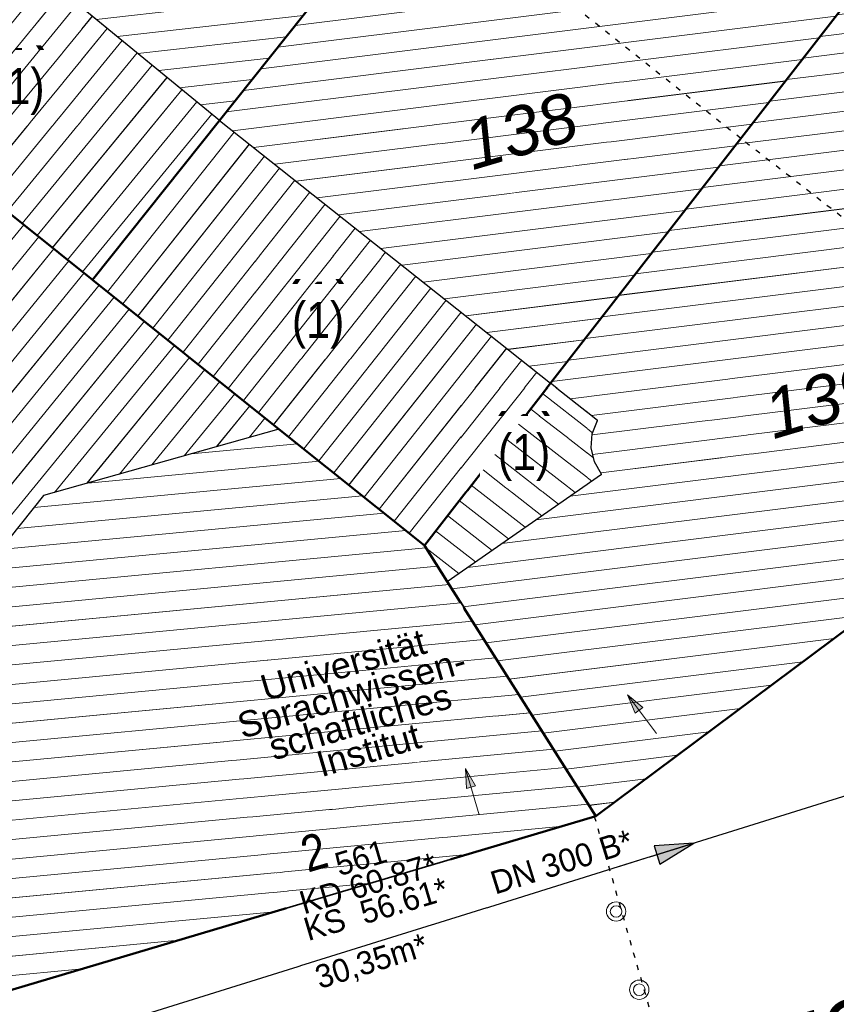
# Model space of a CAD drawing. Header units: millimetres. Extents: x 32365810 to 32368499, y 5620272 to 5622478.
# Tile 111 of 249: x 32366653 to 32366669, y 5620635 to 5620654. Entities that reach past the tile are written whole.
import ezdxf

# ---------------------------------------------------------------- set-up
doc = ezdxf.new("R2010")
doc.units = ezdxf.units.MM
for name, pattern in [('1000.104', [0.225, 0.075, -0.15]), ('1000.196', [0.225, 0.075, -0.15]), ('1000.300', [0]), ('1600.1047', [0]), ('1600.2028', [0]), ('1600.2505', [0])]:
    doc.linetypes.add(name, pattern=pattern)
doc.layers.get('0').update_dxf_attribs({"color": 1, "linetype": 'CONTINUOUS'})
for name, color, linetype in [('_K_Ebene 32', 251, 'CONTINUOUS'), ('_K_Gebäude', 251, 'CONTINUOUS'), ('_K_Lagebezeichnungen', 251, 'CONTINUOUS'), ('_K_Siedlungsflächen - Bauwerke u. Einrichtungen', 251, 'CONTINUOUS'), ('Ebene 32', 7, 'CONTINUOUS')]:
    doc.layers.add(name, color=color, linetype=linetype)
doc.layers.add('_K_Flurstücke_Grenzpunkte', color=251, linetype='CONTINUOUS', lineweight=50)
for name, color, linetype, transparency in [('Beschriftung Kanalbestand (AMT 66)', 7, 'CONTINUOUS', 0.75), ('EFB-_ Dachhöhen Bestandsgebäude (NHN)', 7, 'CONTINUOUS', 0.75), ('Flurstücke_Grenzpunkte', 11, 'CONTINUOUS', 0.75), ('Gebäude', 31, 'CONTINUOUS', 0.75), ('Lagebezeichnungen', 12, 'CONTINUOUS', 0.75), ('Leitungen Kanalbestand (AMT 66)', 7, 'CONTINUOUS', 0.75), ('Siedlungsflächen - Bauwerke u. Einrichtungen', 51, 'CONTINUOUS', 0.75), ('Symbole Topographie', 7, 'CONTINUOUS', 0.75), ('Topographie_ örtl. Aufnahme', 7, 'CONTINUOUS', 0.75)]:
    doc.layers.add(name, color=color, linetype=linetype, transparency=transparency)
doc.styles.add('Flurstücksnummer - K 10 700', font='ariali.ttf')
doc.styles.add('Hausnummern NRW', font='arial.ttf', dxfattribs={"width": 0.85})
doc.styles.add('Kanal Mischwasser_ Beschriftung allgemein_ dünn_ lila', font='GOTHIC.TTF')
doc.styles.add('Kanal_ Höhe_ NHN (Deckel_Sohle)_ lila', font='GOTHIC.TTF')
doc.styles.add('Name - Bauwerken u. Einrichtungen - F 10', font='arialbd.ttf')
doc.styles.add('Sonstiger Text_ Bezeichnung - N 7 380', font='arial.ttf')

# ---------------------------------------------------------------- blocks, each defined once
blk = doc.blocks.new('S1000.451')
at = {"color": 0, "lineweight": -2}
for radius in [0.5, 0.3]:
    blk.add_circle((0, 0), radius, dxfattribs=at)
blk = doc.blocks.new('S1000.360')
at = {"lineweight": -2}
blk.add_hatch(color=0, dxfattribs=at).paths.add_polyline_path([(0, 0.25), (0.05, 0.05), (-0.05, 0.05)], flags=0)
at = {"color": 0, "lineweight": -2}
for p, q in [((-0.05, 0.05), (0, 0.25)), ((0, 0.25), (0.05, 0.05)), ((0, 0.25), (0, -0.25)), ((0.05, 0.05), (-0.05, 0.05))]:
    blk.add_line(p, q, dxfattribs=at)
blk = doc.blocks.new('O852')
at = {"layer": 'Flurstücke_Grenzpunkte', "color": 7, "linetype": '1600.2028', "lineweight": 35}
for p, q in [((32366154.579, 5622027.855), (32366147.17, 5622018.316)), ((32366159.543, 5622023.858), (32366154.579, 5622027.855)), ((32366152.115, 5622014.411), (32366159.543, 5622023.858)), ((32366147.17, 5622018.316), (32366144.718, 5622015.159)), ((32366144.718, 5622015.159), (32366149.62, 5622011.237)), ((32366149.62, 5622011.237), (32366152.115, 5622014.411))]:
    blk.add_line(p, q, dxfattribs=at)
at = {"layer": 'Flurstücke_Grenzpunkte', "color": 7, "lineweight": 18, "insert": (32366153.128509, 5622019.234126), "char_height": 0.95, "attachment_point": 8, "rotation": 16.5124674, "line_spacing_factor": 0.69, "style": 'Flurstücksnummer - K 10 700', "bg_fill": 2}
blk.add_mtext('136', dxfattribs=at)
blk = doc.blocks.new('O1030')
at = {"layer": 'Flurstücke_Grenzpunkte', "color": 7, "linetype": '1600.2028', "lineweight": 35}
for p, q in [((32366164.874, 5622019.49), (32366157.385, 5622010.089)), ((32366171.195, 5622014.485), (32366164.874, 5622019.49)), ((32366163.813, 5622004.993), (32366171.195, 5622014.485)), ((32366157.385, 5622010.089), (32366154.921, 5622006.997)), ((32366154.921, 5622006.997), (32366158.54, 5622004.101)), ((32366161.362, 5622001.843), (32366163.813, 5622004.993)), ((32366158.54, 5622004.101), (32366161.362, 5622001.843))]:
    blk.add_line(p, q, dxfattribs=at)
at = {"layer": 'Flurstücke_Grenzpunkte', "color": 7, "lineweight": 18, "insert": (32366163.362016, 5622009.42308), "char_height": 0.95, "attachment_point": 8, "rotation": 16.5124674, "line_spacing_factor": 0.69, "style": 'Flurstücksnummer - K 10 700', "bg_fill": 2}
blk.add_mtext('138', dxfattribs=at)
blk = doc.blocks.new('O1061')
at = {"layer": 'Flurstücke_Grenzpunkte', "color": 7, "linetype": '1600.2028', "lineweight": 35}
for p, q in [((32366169.681, 5622000.308), (32366164.693, 5621996.585)), ((32366164.693, 5621996.585), (32366149.298, 5621992.014))]:
    blk.add_line(p, q, dxfattribs=at)
blk = doc.blocks.new('O1205')
at = {"layer": 'Flurstücke_Grenzpunkte', "color": 7, "linetype": '1600.2028', "lineweight": 35}
for p, q in [((32366152.115, 5622014.411), (32366159.543, 5622023.858)), ((32366164.874, 5622019.49), (32366159.543, 5622023.858)), ((32366164.874, 5622019.49), (32366157.385, 5622010.089)), ((32366149.62, 5622011.237), (32366152.115, 5622014.411)), ((32366149.62, 5622011.237), (32366154.921, 5622006.997)), ((32366157.385, 5622010.089), (32366154.921, 5622006.997))]:
    blk.add_line(p, q, dxfattribs=at)
at = {"layer": 'Flurstücke_Grenzpunkte', "color": 7, "lineweight": 18, "insert": (32366157.823599, 5622015.118128), "char_height": 0.95, "attachment_point": 8, "rotation": 16.5124674, "line_spacing_factor": 0.69, "style": 'Flurstücksnummer - K 10 700', "bg_fill": 2}
blk.add_mtext('137', dxfattribs=at)
blk = doc.blocks.new('O1222')
at = {"layer": 'Flurstücke_Grenzpunkte', "color": 7, "linetype": '1600.2028', "lineweight": 35}
for p, q in [((32366149.62, 5622011.237), (32366154.921, 5622006.997)), ((32366154.921, 5622006.997), (32366158.54, 5622004.101)), ((32366158.54, 5622004.101), (32366161.362, 5622001.843)), ((32366161.806, 5622001.142), (32366161.362, 5622001.843)), ((32366164.693, 5621996.585), (32366161.806, 5622001.142)), ((32366164.693, 5621996.585), (32366149.298, 5621992.014))]:
    blk.add_line(p, q, dxfattribs=at)
blk = doc.blocks.new('O1394')
at = {"layer": 'Flurstücke_Grenzpunkte', "color": 7, "linetype": '1600.2028', "lineweight": 35}
for p, q in [((32366163.813, 5622004.993), (32366171.195, 5622014.485)), ((32366177.546, 5622009.557), (32366171.195, 5622014.485)), ((32366177.546, 5622009.557), (32366170.095, 5621999.977)), ((32366161.362, 5622001.843), (32366163.813, 5622004.993)), ((32366161.806, 5622001.142), (32366161.362, 5622001.843)), ((32366164.693, 5621996.585), (32366161.806, 5622001.142)), ((32366169.681, 5622000.308), (32366164.693, 5621996.585)), ((32366170.095, 5621999.977), (32366169.681, 5622000.308))]:
    blk.add_line(p, q, dxfattribs=at)
at = {"layer": 'Flurstücke_Grenzpunkte', "color": 7, "lineweight": 18, "insert": (32366169.201126, 5622004.200517), "char_height": 0.95, "attachment_point": 8, "rotation": 16.5124674, "line_spacing_factor": 0.69, "style": 'Flurstücksnummer - K 10 700', "bg_fill": 2}
blk.add_mtext('139', dxfattribs=at)
blk = doc.blocks.new('O2172')
at = {"layer": 'Gebäude', "color": 7, "linetype": '1600.2505', "lineweight": 18}
for p, q in [((32366157.385, 5622010.089), (32366154.921, 5622006.997)), ((32366163.813, 5622004.993), (32366157.385, 5622010.089)), ((32366154.921, 5622006.997), (32366158.54, 5622004.101)), ((32366161.362, 5622001.843), (32366163.813, 5622004.993)), ((32366158.54, 5622004.101), (32366161.362, 5622001.843))]:
    blk.add_line(p, q, dxfattribs=at)
at = {"layer": 'Ebene 32', "color": 7, "lineweight": 18, "insert": (32366159.3, 5622005.657), "char_height": 0.7, "attachment_point": 8, "line_spacing_factor": 0.69, "style": 'Hausnummern NRW', "bg_fill": 2}
blk.add_mtext('(1)', dxfattribs=at)
blk = doc.blocks.new('O2412')
at = {"layer": 'Gebäude', "color": 7, "linetype": '1600.2505', "lineweight": 18}
for p, q in [((32366152.115, 5622014.411), (32366149.62, 5622011.237)), ((32366157.385, 5622010.089), (32366152.115, 5622014.411)), ((32366149.62, 5622011.237), (32366154.921, 5622006.997)), ((32366157.385, 5622010.089), (32366154.921, 5622006.997))]:
    blk.add_line(p, q, dxfattribs=at)
at = {"layer": 'Ebene 32', "color": 7, "lineweight": 18, "insert": (32366153.481, 5622010.195), "char_height": 0.7, "attachment_point": 8, "line_spacing_factor": 0.69, "style": 'Hausnummern NRW', "bg_fill": 2}
blk.add_mtext('(1)', dxfattribs=at)
blk = doc.blocks.new('O2491')
at = {"layer": 'Gebäude', "color": 7, "linetype": '1600.2505', "lineweight": 18}
for p, q in [((32366164.874, 5622019.49), (32366157.385, 5622010.089)), ((32366171.195, 5622014.485), (32366164.874, 5622019.49)), ((32366163.813, 5622004.993), (32366171.195, 5622014.485)), ((32366163.813, 5622004.993), (32366157.385, 5622010.089))]:
    blk.add_line(p, q, dxfattribs=at)
at = {"layer": 'Lagebezeichnungen', "color": 7, "lineweight": 18, "insert": (32366168.789381, 5622015.151645), "char_height": 0.7, "attachment_point": 8, "rotation": 321.6269704, "line_spacing_factor": 0.69, "style": 'Hausnummern NRW', "bg_fill": 2}
blk.add_mtext('12', dxfattribs=at)
blk = doc.blocks.new('O2566')
at = {"layer": 'Gebäude', "color": 7, "linetype": '1600.2505', "lineweight": 18}
for p, q in [((32366159.543, 5622023.858), (32366152.115, 5622014.411)), ((32366164.874, 5622019.49), (32366159.543, 5622023.858)), ((32366164.874, 5622019.49), (32366157.385, 5622010.089)), ((32366157.385, 5622010.089), (32366152.115, 5622014.411))]:
    blk.add_line(p, q, dxfattribs=at)
at = {"layer": 'Lagebezeichnungen', "color": 7, "lineweight": 18, "insert": (32366160.503787, 5622021.063109), "char_height": 0.7, "attachment_point": 8, "rotation": 320.6859819, "line_spacing_factor": 0.69, "style": 'Hausnummern NRW', "bg_fill": 2}
blk.add_mtext('10', dxfattribs=at)
blk = doc.blocks.new('O2884')
at = {"layer": 'Gebäude', "color": 7, "linetype": '1600.2505', "lineweight": 18}
for p, q in [((32366158.54, 5622004.101), (32366153.968, 5622002.809)), ((32366158.54, 5622004.101), (32366161.362, 5622001.843)), ((32366153.968, 5622002.809), (32366152.63, 5622001.137)), ((32366161.806, 5622001.142), (32366161.362, 5622001.843)), ((32366164.693, 5621996.585), (32366161.806, 5622001.142)), ((32366149.298, 5621992.014), (32366164.693, 5621996.585))]:
    blk.add_line(p, q, dxfattribs=at)
at = {"layer": 'Gebäude', "color": 7, "lineweight": 18, "insert": (32366160.351683, 5621997.626776), "char_height": 0.5, "attachment_point": 8, "rotation": 16.5124674, "line_spacing_factor": 0.69, "style": 'Sonstiger Text_ Bezeichnung - N 7 380', "bg_fill": 2}
blk.add_mtext('Universität\\PSprachwissen-\\Pschaftliches\\PInstitut', dxfattribs=at)
at = {"layer": 'Lagebezeichnungen', "color": 7, "lineweight": 18, "insert": (32366159.320768, 5621995.554599), "char_height": 0.7, "attachment_point": 8, "rotation": 16.5124674, "line_spacing_factor": 0.69, "style": 'Hausnummern NRW', "bg_fill": 2}
blk.add_mtext('2', dxfattribs=at)
blk = doc.blocks.new('O2923')
at = {"layer": 'Gebäude', "color": 7, "linetype": '1600.2505', "lineweight": 18}
for p, q in [((32366149.62, 5622011.237), (32366154.921, 5622006.997)), ((32366154.921, 5622006.997), (32366158.54, 5622004.101)), ((32366158.54, 5622004.101), (32366153.968, 5622002.809)), ((32366153.968, 5622002.809), (32366152.63, 5622001.137))]:
    blk.add_line(p, q, dxfattribs=at)
blk = doc.blocks.new('O2952')
at = {"layer": 'Gebäude', "color": 7, "linetype": '1600.2505', "lineweight": 18}
for p, q in [((32366163.813, 5622004.993), (32366171.195, 5622014.485)), ((32366177.546, 5622009.557), (32366171.195, 5622014.485)), ((32366170.095, 5621999.977), (32366177.546, 5622009.557)), ((32366163.813, 5622004.993), (32366164.721, 5622004.269)), ((32366164.721, 5622004.269), (32366164.619, 5622004.01)), ((32366164.619, 5622004.01), (32366164.599, 5622003.733)), ((32366164.599, 5622003.733), (32366164.663, 5622003.462)), ((32366164.663, 5622003.462), (32366164.804, 5622003.223)), ((32366164.804, 5622003.223), (32366161.806, 5622001.142)), ((32366164.693, 5621996.585), (32366161.806, 5622001.142)), ((32366164.693, 5621996.585), (32366169.681, 5622000.308)), ((32366169.681, 5622000.308), (32366170.095, 5621999.977))]:
    blk.add_line(p, q, dxfattribs=at)
at = {"layer": 'Lagebezeichnungen', "color": 7, "lineweight": 18, "insert": (32366173.430633, 5622011.334938), "char_height": 0.7, "attachment_point": 8, "rotation": 322.1899969, "line_spacing_factor": 0.69, "style": 'Hausnummern NRW', "bg_fill": 2}
blk.add_mtext('14', dxfattribs=at)
blk = doc.blocks.new('O2969')
at = {"layer": 'Gebäude', "color": 7, "linetype": '1600.2505', "lineweight": 18}
for p, q in [((32366161.362, 5622001.843), (32366163.813, 5622004.993)), ((32366163.813, 5622004.993), (32366164.721, 5622004.269)), ((32366164.721, 5622004.269), (32366164.619, 5622004.01)), ((32366164.619, 5622004.01), (32366164.599, 5622003.733)), ((32366164.599, 5622003.733), (32366164.663, 5622003.462)), ((32366164.663, 5622003.462), (32366164.804, 5622003.223)), ((32366164.804, 5622003.223), (32366161.806, 5622001.142)), ((32366161.806, 5622001.142), (32366161.362, 5622001.843))]:
    blk.add_line(p, q, dxfattribs=at)
at = {"layer": 'Ebene 32', "color": 7, "lineweight": 18, "insert": (32366163.298, 5622003.093), "char_height": 0.7, "attachment_point": 8, "line_spacing_factor": 0.69, "style": 'Hausnummern NRW', "bg_fill": 2}
blk.add_mtext('(1)', dxfattribs=at)
blk = doc.blocks.new('*X1087')
at = {"color": 253, "linetype": '1600.1047', "lineweight": 18, "true_color": 0xb2b2b2}
for p, q in [((32366155.213473, 5622006.762957), (32366157.67071, 5622009.862494)), ((32366155.50627, 5622006.528654), (32366157.964568, 5622009.629529)), ((32366155.799068, 5622006.294352), (32366158.258426, 5622009.396564)), ((32366156.091865, 5622006.060049), (32366158.552283, 5622009.163599)), ((32366156.384662, 5622005.825747), (32366158.846141, 5622008.930634)), ((32366156.677459, 5622005.591444), (32366159.139999, 5622008.697669)), ((32366156.970257, 5622005.357142), (32366159.433856, 5622008.464704)), ((32366157.263054, 5622005.122839), (32366159.727714, 5622008.231739)), ((32366157.555851, 5622004.888537), (32366160.021572, 5622007.998774)), ((32366157.848648, 5622004.654234), (32366160.315429, 5622007.765809)), ((32366158.141446, 5622004.419932), (32366160.609287, 5622007.532845)), ((32366158.434243, 5622004.185629), (32366160.903145, 5622007.29988)), ((32366158.727047, 5622003.951336), (32366161.197002, 5622007.066915)), ((32366159.019856, 5622003.717047), (32366161.49086, 5622006.83395)), ((32366159.312664, 5622003.482759), (32366161.784718, 5622006.600985)), ((32366159.605473, 5622003.248471), (32366162.078576, 5622006.36802)), ((32366159.898282, 5622003.014182), (32366162.372433, 5622006.135055)), ((32366160.19109, 5622002.779894), (32366162.666291, 5622005.90209)), ((32366160.483899, 5622002.545606), (32366162.960149, 5622005.669125)), ((32366160.776707, 5622002.311317), (32366163.254006, 5622005.43616)), ((32366161.069516, 5622002.077029), (32366163.547864, 5622005.203195))]:
    blk.add_line(p, q, dxfattribs=at)
blk = doc.blocks.new('*X1161')
at = {"color": 253, "linetype": '1600.1047', "lineweight": 18, "true_color": 0xb2b2b2}
for p, q in [((32366149.748495, 5622011.134223), (32366152.306802, 5622014.2537)), ((32366150.041364, 5622010.899972), (32366152.596761, 5622014.015901)), ((32366150.334234, 5622010.665721), (32366152.886721, 5622013.778101)), ((32366150.627103, 5622010.43147), (32366153.17668, 5622013.540302)), ((32366150.919972, 5622010.197218), (32366153.466639, 5622013.302502)), ((32366151.212841, 5622009.962967), (32366153.756598, 5622013.064702)), ((32366151.505711, 5622009.728716), (32366154.046558, 5622012.826903)), ((32366151.79858, 5622009.494465), (32366154.336517, 5622012.589103)), ((32366152.091449, 5622009.260214), (32366154.626476, 5622012.351304)), ((32366152.384319, 5622009.025962), (32366154.916435, 5622012.113504)), ((32366152.677188, 5622008.791711), (32366155.206395, 5622011.875704)), ((32366152.970057, 5622008.55746), (32366155.496354, 5622011.637905)), ((32366153.262926, 5622008.323209), (32366155.786313, 5622011.400105)), ((32366153.555796, 5622008.088957), (32366156.076272, 5622011.162306)), ((32366153.848665, 5622007.854706), (32366156.366231, 5622010.924506)), ((32366154.141534, 5622007.620455), (32366156.656191, 5622010.686707)), ((32366154.434403, 5622007.386204), (32366156.94615, 5622010.448907)), ((32366154.727273, 5622007.151953), (32366157.236109, 5622010.211107))]:
    blk.add_line(p, q, dxfattribs=at)
blk = doc.blocks.new('*X1183')
at = {"color": 253, "linetype": '1600.1047', "lineweight": 18, "true_color": 0xb2b2b2}
for p, q in [((32366165.288019, 5622019.162177), (32366164.538154, 5622019.068409)), ((32366165.700213, 5622018.8358), (32366164.203788, 5622018.648678)), ((32366166.112407, 5622018.509423), (32366163.869423, 5622018.228946)), ((32366166.524601, 5622018.183046), (32366163.535057, 5622017.809214)), ((32366166.936795, 5622017.856669), (32366163.200691, 5622017.389483)), ((32366167.348988, 5622017.530292), (32366162.866326, 5622016.969751)), ((32366167.761182, 5622017.203914), (32366162.53196, 5622016.55002)), ((32366168.173376, 5622016.877537), (32366162.197595, 5622016.130288)), ((32366168.58557, 5622016.55116), (32366161.863229, 5622015.710556)), ((32366168.997764, 5622016.224783), (32366161.528864, 5622015.290825)), ((32366169.409957, 5622015.898406), (32366161.194498, 5622014.871093)), ((32366169.822151, 5622015.572029), (32366160.860133, 5622014.451361)), ((32366170.234345, 5622015.245651), (32366160.525767, 5622014.03163)), ((32366170.646539, 5622014.919274), (32366160.191402, 5622013.611898)), ((32366171.058733, 5622014.592897), (32366159.857036, 5622013.192166)), ((32366170.977058, 5622014.204763), (32366159.522671, 5622012.772435)), ((32366170.651484, 5622013.786131), (32366159.188305, 5622012.352703)), ((32366170.325911, 5622013.367499), (32366158.853939, 5622011.932971)), ((32366170.000337, 5622012.948867), (32366158.519574, 5622011.51324)), ((32366169.674764, 5622012.530234), (32366158.185208, 5622011.093508)), ((32366169.349191, 5622012.111602), (32366157.850843, 5622010.673776)), ((32366169.023617, 5622011.69297), (32366157.516477, 5622010.254045)), ((32366168.698044, 5622011.274338), (32366157.634847, 5622009.890926)), ((32366168.37247, 5622010.855705), (32366158.046602, 5622009.564494)), ((32366168.046897, 5622010.437073), (32366158.458358, 5622009.238062)), ((32366167.721323, 5622010.018441), (32366158.870113, 5622008.91163)), ((32366167.39575, 5622009.599809), (32366159.281868, 5622008.585198)), ((32366167.070176, 5622009.181176), (32366159.693624, 5622008.258766)), ((32366166.744603, 5622008.762544), (32366160.105379, 5622007.932334)), ((32366166.419029, 5622008.343912), (32366160.517134, 5622007.605902)), ((32366166.093456, 5622007.92528), (32366160.928889, 5622007.27947)), ((32366165.767883, 5622007.506647), (32366161.340645, 5622006.953038)), ((32366165.442309, 5622007.088015), (32366161.7524, 5622006.626606)), ((32366165.116736, 5622006.669383), (32366162.164155, 5622006.300174)), ((32366164.791162, 5622006.250751), (32366162.575911, 5622005.973742)), ((32366164.465589, 5622005.832118), (32366162.987666, 5622005.64731)), ((32366164.140015, 5622005.413486), (32366163.399421, 5622005.320878))]:
    blk.add_line(p, q, dxfattribs=at)
blk = doc.blocks.new('*X1203')
at = {"color": 253, "linetype": '1600.1047', "lineweight": 18, "true_color": 0xb2b2b2}
for p, q in [((32366159.914699, 5622023.553445), (32366159.243818, 5622023.477498)), ((32366160.319385, 5622023.221862), (32366158.918086, 5622023.063228)), ((32366160.724071, 5622022.89028), (32366158.592353, 5622022.648959)), ((32366161.128757, 5622022.558697), (32366158.266621, 5622022.234689)), ((32366161.533442, 5622022.227114), (32366157.940888, 5622021.820419)), ((32366161.938128, 5622021.895531), (32366157.615155, 5622021.406149)), ((32366162.342814, 5622021.563948), (32366157.289423, 5622020.99188)), ((32366162.7475, 5622021.232366), (32366156.96369, 5622020.57761)), ((32366163.152186, 5622020.900783), (32366156.637958, 5622020.16334)), ((32366163.556872, 5622020.5692), (32366156.312225, 5622019.74907)), ((32366163.961558, 5622020.237617), (32366155.986492, 5622019.334801)), ((32366164.366244, 5622019.906035), (32366155.66076, 5622018.920531)), ((32366164.770929, 5622019.574452), (32366155.335027, 5622018.506261)), ((32366164.627721, 5622019.180845), (32366155.009295, 5622018.091991)), ((32366164.297283, 5622018.766042), (32366154.683562, 5622017.677721)), ((32366163.966844, 5622018.35124), (32366154.35783, 5622017.263452)), ((32366163.636405, 5622017.936437), (32366154.032097, 5622016.849182)), ((32366163.305966, 5622017.521634), (32366153.706364, 5622016.434912)), ((32366162.975527, 5622017.106832), (32366153.380632, 5622016.020642)), ((32366162.645088, 5622016.692029), (32366153.054899, 5622015.606373)), ((32366162.314649, 5622016.277227), (32366152.729167, 5622015.192103)), ((32366161.98421, 5622015.862424), (32366152.403434, 5622014.777833)), ((32366161.653771, 5622015.447622), (32366152.161302, 5622014.373027)), ((32366161.323332, 5622015.032819), (32366152.56566, 5622014.041407)), ((32366160.992893, 5622014.618017), (32366152.970018, 5622013.709788)), ((32366160.662454, 5622014.203214), (32366153.374377, 5622013.378168)), ((32366160.332015, 5622013.788412), (32366153.778735, 5622013.046548)), ((32366160.001577, 5622013.373609), (32366154.183093, 5622012.714928)), ((32366159.671138, 5622012.958806), (32366154.587452, 5622012.383308)), ((32366159.340699, 5622012.544004), (32366154.99181, 5622012.051688)), ((32366159.01026, 5622012.129201), (32366155.396168, 5622011.720068)), ((32366158.679821, 5622011.714399), (32366155.800527, 5622011.388448)), ((32366158.349382, 5622011.299596), (32366156.204885, 5622011.056829)), ((32366158.018943, 5622010.884794), (32366156.609243, 5622010.725209)), ((32366157.688504, 5622010.469991), (32366157.013602, 5622010.393589))]:
    blk.add_line(p, q, dxfattribs=at)
blk = doc.blocks.new('*X1295')
at = {"color": 253, "linetype": '1600.1047', "lineweight": 18, "true_color": 0xb2b2b2}
for p, q in [((32366156.837304, 5622003.619836), (32366158.896684, 5622003.815602)), ((32366154.828596, 5622003.052196), (32366159.317472, 5622003.478912)), ((32366153.781519, 5622002.575969), (32366159.73826, 5622003.142222)), ((32366153.455258, 5622002.168264), (32366160.159048, 5622002.805532)), ((32366153.128996, 5622001.760558), (32366160.579836, 5622002.468842)), ((32366152.802734, 5622001.352853), (32366161.000624, 5622002.132152)), ((32366139.933376, 5621999.75279), (32366161.393774, 5622001.792835)), ((32366140.342179, 5621999.41496), (32366161.618813, 5622001.437536)), ((32366140.750983, 5621999.077131), (32366161.84386, 5622001.082239)), ((32366141.159787, 5621998.739302), (32366162.06895, 5622000.726946)), ((32366141.56859, 5621998.401472), (32366162.294039, 5622000.371652)), ((32366141.977394, 5621998.063643), (32366162.519128, 5622000.016359)), ((32366142.386197, 5621997.725814), (32366162.744218, 5621999.661066)), ((32366142.795001, 5621997.387984), (32366162.969307, 5621999.305772)), ((32366143.203804, 5621997.050155), (32366163.194396, 5621998.950479)), ((32366143.612608, 5621996.712326), (32366163.419485, 5621998.595186)), ((32366144.021411, 5621996.374496), (32366163.644575, 5621998.239892)), ((32366144.430215, 5621996.036667), (32366163.869664, 5621997.884599)), ((32366144.839018, 5621995.698838), (32366164.094753, 5621997.529306)), ((32366145.247822, 5621995.361009), (32366164.319843, 5621997.174012)), ((32366145.656625, 5621995.023179), (32366164.544932, 5621996.818719)), ((32366146.065429, 5621994.68535), (32366164.054438, 5621996.395401)), ((32366146.474232, 5621994.347521), (32366162.188281, 5621995.841312)), ((32366146.883036, 5621994.009691), (32366160.322124, 5621995.287223)), ((32366147.291839, 5621993.671862), (32366158.455968, 5621994.733134)), ((32366147.700643, 5621993.334033), (32366156.589811, 5621994.179045)), ((32366148.109446, 5621992.996203), (32366154.723655, 5621993.624956))]:
    blk.add_line(p, q, dxfattribs=at)
blk = doc.blocks.new('*X1308')
at = {"color": 253, "linetype": '1600.1047', "lineweight": 18, "true_color": 0xb2b2b2}
for p, q in [((32366149.808542, 5622003.4404), (32366153.584676, 5622008.065858)), ((32366150.099032, 5622003.203249), (32366153.877538, 5622007.831612)), ((32366150.389521, 5622002.966097), (32366154.1704, 5622007.597367)), ((32366150.680011, 5622002.728945), (32366154.463262, 5622007.363121)), ((32366150.9705, 5622002.491794), (32366154.756124, 5622007.128876)), ((32366151.260989, 5622002.254642), (32366155.048962, 5622006.894602)), ((32366151.551479, 5622002.01749), (32366155.341771, 5622006.66029)), ((32366151.841968, 5622001.780339), (32366155.634579, 5622006.425979)), ((32366152.132458, 5622001.543187), (32366155.927387, 5622006.191668)), ((32366152.422947, 5622001.306035), (32366156.220195, 5622005.957357)), ((32366154.183824, 5622002.86999), (32366156.513003, 5622005.723045)), ((32366154.813092, 5622003.047814), (32366156.805812, 5622005.488734)), ((32366155.44236, 5622003.225639), (32366157.09862, 5622005.254423)), ((32366156.071628, 5622003.403464), (32366157.391428, 5622005.020111)), ((32366156.700896, 5622003.581288), (32366157.684236, 5622004.7858)), ((32366157.330164, 5622003.759113), (32366157.977045, 5622004.551489)), ((32366157.959432, 5622003.936938), (32366158.269853, 5622004.317178))]:
    blk.add_line(p, q, dxfattribs=at)
blk = doc.blocks.new('*X1317')
at = {"color": 253, "linetype": '1600.1047', "lineweight": 18, "true_color": 0xb2b2b2}
for p, q in [((32366171.4496, 5622014.287445), (32366170.997396, 5622014.230915)), ((32366171.869067, 5622013.961964), (32366170.671835, 5622013.812298)), ((32366172.288534, 5622013.636482), (32366170.346273, 5622013.393681)), ((32366172.708001, 5622013.311), (32366170.020712, 5622012.975065)), ((32366173.127468, 5622012.985519), (32366169.69515, 5622012.556448)), ((32366173.546935, 5622012.660037), (32366169.369589, 5622012.137831)), ((32366173.966402, 5622012.334556), (32366169.044027, 5622011.719214)), ((32366174.385869, 5622012.009074), (32366168.718465, 5622011.300597)), ((32366174.805336, 5622011.683593), (32366168.392904, 5622010.88198)), ((32366175.224803, 5622011.358111), (32366168.067342, 5622010.463363)), ((32366175.64427, 5622011.03263), (32366167.741781, 5622010.044746)), ((32366176.063737, 5622010.707148), (32366167.416219, 5622009.626129)), ((32366176.483204, 5622010.381667), (32366167.090658, 5622009.207512)), ((32366176.902671, 5622010.056185), (32366166.765096, 5622008.788895)), ((32366177.322138, 5622009.730704), (32366166.439535, 5622008.370278)), ((32366177.394172, 5622009.36179), (32366166.113973, 5622007.951661)), ((32366177.068583, 5622008.943169), (32366165.788411, 5622007.533044)), ((32366176.742995, 5622008.524549), (32366165.46285, 5622007.114427)), ((32366176.417406, 5622008.105929), (32366165.137288, 5622006.69581)), ((32366176.091817, 5622007.687308), (32366164.811727, 5622006.277193)), ((32366175.766228, 5622007.268688), (32366164.486165, 5622005.858576)), ((32366175.44064, 5622006.850068), (32366164.160604, 5622005.439959)), ((32366175.115051, 5622006.431447), (32366163.835042, 5622005.021342)), ((32366174.789462, 5622006.012827), (32366164.194987, 5622004.68842)), ((32366174.463873, 5622005.594207), (32366164.604714, 5622004.361721)), ((32366174.138285, 5622005.175586), (32366164.617221, 5622003.985366)), ((32366173.812696, 5622004.756966), (32366164.628323, 5622003.608835)), ((32366173.487107, 5622004.338346), (32366164.787584, 5622003.250825)), ((32366173.161518, 5622003.919725), (32366164.192457, 5622002.79851)), ((32366172.83593, 5622003.501105), (32366163.528417, 5622002.33758)), ((32366172.510341, 5622003.082485), (32366162.864376, 5622001.87665)), ((32366172.184752, 5622002.663864), (32366162.200336, 5622001.41572)), ((32366171.859163, 5622002.245244), (32366161.896107, 5622000.99977)), ((32366171.533575, 5622001.826624), (32366162.11796, 5622000.649585)), ((32366171.207986, 5622001.408003), (32366162.339813, 5622000.2994)), ((32366170.882397, 5622000.989383), (32366162.561666, 5621999.949215)), ((32366170.556808, 5622000.570762), (32366162.783519, 5621999.59903)), ((32366169.319483, 5622000.038167), (32366163.005372, 5621999.248845)), ((32366170.23122, 5622000.152142), (32366169.923979, 5622000.113734)), ((32366168.711292, 5621999.584218), (32366163.227225, 5621998.89866)), ((32366168.103102, 5621999.13027), (32366163.449078, 5621998.548475)), ((32366167.494911, 5621998.676322), (32366163.670931, 5621998.198289)), ((32366166.88672, 5621998.222374), (32366163.892784, 5621997.848104)), ((32366166.27853, 5621997.768426), (32366164.114638, 5621997.497919)), ((32366165.670339, 5621997.314478), (32366164.336491, 5621997.147734)), ((32366165.062149, 5621996.860529), (32366164.558344, 5621996.797549))]:
    blk.add_line(p, q, dxfattribs=at)
blk = doc.blocks.new('*X1322')
at = {"color": 253, "linetype": '1600.1047', "lineweight": 18, "true_color": 0xb2b2b2}
for p, q in [((32366164.626618, 5622004.029344), (32366163.652775, 5622004.787081)), ((32366164.644515, 5622003.540274), (32366163.422489, 5622004.491119)), ((32366164.612476, 5622003.090058), (32366163.192203, 5622004.195158)), ((32366164.289736, 5622002.866034), (32366162.961916, 5622003.899196)), ((32366163.966995, 5622002.64201), (32366162.73163, 5622003.603235)), ((32366163.644254, 5622002.417986), (32366162.501344, 5622003.307273)), ((32366163.321514, 5622002.193963), (32366162.271058, 5622003.011311)), ((32366162.998773, 5622001.969939), (32366162.040771, 5622002.71535)), ((32366162.676032, 5622001.745915), (32366161.810485, 5622002.419388)), ((32366162.353292, 5622001.521891), (32366161.580199, 5622002.123427)), ((32366162.030551, 5622001.297868), (32366161.393146, 5622001.793826))]:
    blk.add_line(p, q, dxfattribs=at)
blk = doc.blocks.new('S1000.370')
at = {"lineweight": -2}
blk.add_hatch(color=0, dxfattribs=at).paths.add_polyline_path([(0.065, 0), (-0.06, 0), (0, 0.25)], flags=0)
at = {"color": 0, "lineweight": -2}
for p, q in [((0, 0.25), (-0.06, 0)), ((0, -0.25), (0, 0.25)), ((0.065, 0), (0, 0.25)), ((-0.06, 0), (0.065, 0))]:
    blk.add_line(p, q, dxfattribs=at)

msp = doc.modelspace()

# ---------------------------------------------------------------- linework, layer by layer
at = {"layer": '_K_Flurstücke_Grenzpunkte', "linetype": '1600.2028'}
for points in [[(32366649.445, 5620653.491), (32366654.746, 5620649.251), (32366657.21, 5620652.343), (32366664.699, 5620661.744), (32366659.368, 5620666.112), (32366651.94, 5620656.665)], [(32366654.746, 5620649.251), (32366658.365, 5620646.355), (32366661.187, 5620644.097), (32366663.638, 5620647.247), (32366671.02, 5620656.739), (32366664.699, 5620661.744), (32366657.21, 5620652.343)]]:
    msp.add_lwpolyline(points, close=True, dxfattribs=at)
at = {"layer": '_K_Gebäude', "linetype": '1600.1047', "lineweight": 18}
for p, q in [((32366670.151, 5620655.621), (32366658.679, 5620654.187)), ((32366669.826, 5620655.203), (32366658.345, 5620653.767)), ((32366651.624, 5620651.748), (32366654.162, 5620654.843)), ((32366669.5, 5620654.784), (32366658.011, 5620653.347)), ((32366651.917, 5620651.514), (32366654.452, 5620654.605)), ((32366673.792, 5620654.588), (32366668.869, 5620653.973)), ((32366652.21, 5620651.28), (32366654.742, 5620654.367)), ((32366658.836, 5620654.383), (32366655.222, 5620653.974)), ((32366669.175, 5620654.365), (32366657.676, 5620652.927)), ((32366674.211, 5620654.263), (32366668.544, 5620653.554)), ((32366652.503, 5620651.045), (32366655.032, 5620654.129)), ((32366658.505, 5620653.968), (32366655.626, 5620653.642)), ((32366668.849, 5620653.947), (32366657.342, 5620652.508)), ((32366652.795, 5620650.811), (32366655.322, 5620653.892)), ((32366674.631, 5620653.937), (32366668.218, 5620653.136)), ((32366653.088, 5620650.577), (32366655.612, 5620653.654)), ((32366675.05, 5620653.612), (32366667.893, 5620652.717)), ((32366653.381, 5620650.343), (32366655.902, 5620653.416)), ((32366658.175, 5620653.553), (32366656.03, 5620653.31)), ((32366668.523, 5620653.528), (32366657.46, 5620652.145)), ((32366675.47, 5620653.286), (32366667.567, 5620652.298)), ((32366653.674, 5620650.108), (32366656.192, 5620653.178)), ((32366657.844, 5620653.138), (32366656.435, 5620652.979)), ((32366668.198, 5620653.109), (32366657.872, 5620651.818)), ((32366653.967, 5620649.874), (32366656.482, 5620652.94)), ((32366675.889, 5620652.961), (32366667.242, 5620651.88)), ((32366654.26, 5620649.64), (32366656.772, 5620652.703)), ((32366657.514, 5620652.724), (32366656.839, 5620652.647)), ((32366667.872, 5620652.691), (32366658.284, 5620651.492)), ((32366676.309, 5620652.635), (32366666.916, 5620651.461)), ((32366654.553, 5620649.406), (32366657.062, 5620652.465)), ((32366667.547, 5620652.272), (32366658.696, 5620651.165)), ((32366676.728, 5620652.31), (32366666.591, 5620651.043)), ((32366655.039, 5620649.017), (32366657.496, 5620652.116)), ((32366655.332, 5620648.782), (32366657.79, 5620651.883)), ((32366667.221, 5620651.853), (32366659.107, 5620650.839)), ((32366677.148, 5620651.984), (32366666.265, 5620650.624)), ((32366655.624, 5620648.548), (32366658.084, 5620651.65)), ((32366677.22, 5620651.615), (32366665.939, 5620650.205)), ((32366655.917, 5620648.314), (32366658.378, 5620651.417)), ((32366666.896, 5620651.435), (32366659.519, 5620650.512)), ((32366656.21, 5620648.079), (32366658.672, 5620651.184)), ((32366676.894, 5620651.197), (32366665.614, 5620649.787)), ((32366656.503, 5620647.845), (32366658.965, 5620650.951)), ((32366666.57, 5620651.016), (32366659.931, 5620650.186)), ((32366656.796, 5620647.611), (32366659.259, 5620650.718)), ((32366676.568, 5620650.778), (32366665.288, 5620649.368)), ((32366666.244, 5620650.598), (32366660.343, 5620649.86)), ((32366649.634, 5620645.694), (32366653.41, 5620650.32)), ((32366657.088, 5620647.376), (32366659.553, 5620650.485)), ((32366676.243, 5620650.36), (32366664.963, 5620648.949)), ((32366657.381, 5620647.142), (32366659.847, 5620650.252)), ((32366665.919, 5620650.179), (32366660.754, 5620649.533)), ((32366649.924, 5620645.457), (32366653.703, 5620650.085)), ((32366657.674, 5620646.908), (32366660.141, 5620650.019)), ((32366675.917, 5620649.941), (32366664.637, 5620648.531)), ((32366650.215, 5620645.22), (32366653.996, 5620649.851)), ((32366657.967, 5620646.674), (32366660.435, 5620649.787)), ((32366665.593, 5620649.76), (32366661.166, 5620649.207)), ((32366650.505, 5620644.983), (32366654.289, 5620649.617)), ((32366658.26, 5620646.439), (32366660.729, 5620649.554)), ((32366650.796, 5620644.745), (32366654.582, 5620649.383)), ((32366675.592, 5620649.522), (32366664.312, 5620648.112)), ((32366658.552, 5620646.205), (32366661.022, 5620649.321)), ((32366665.268, 5620649.342), (32366661.578, 5620648.88)), ((32366651.086, 5620644.508), (32366654.874, 5620649.148)), ((32366658.845, 5620645.971), (32366661.316, 5620649.088)), ((32366675.266, 5620649.104), (32366663.986, 5620647.694)), ((32366651.377, 5620644.271), (32366655.167, 5620648.914)), ((32366659.138, 5620645.736), (32366661.61, 5620648.855)), ((32366664.942, 5620648.923), (32366661.99, 5620648.554)), ((32366651.667, 5620644.034), (32366655.46, 5620648.68)), ((32366659.431, 5620645.502), (32366661.904, 5620648.622)), ((32366674.94, 5620648.685), (32366663.66, 5620647.275)), ((32366651.958, 5620643.797), (32366655.753, 5620648.445)), ((32366664.617, 5620648.504), (32366662.401, 5620648.227)), ((32366659.724, 5620645.268), (32366662.198, 5620648.389)), ((32366674.615, 5620648.266), (32366664.02, 5620646.942)), ((32366652.248, 5620643.56), (32366656.046, 5620648.211)), ((32366660.017, 5620645.034), (32366662.492, 5620648.156)), ((32366664.291, 5620648.086), (32366662.813, 5620647.901)), ((32366654.009, 5620645.124), (32366656.338, 5620647.977)), ((32366660.309, 5620644.799), (32366662.786, 5620647.923)), ((32366674.289, 5620647.848), (32366664.43, 5620646.615)), ((32366654.639, 5620645.301), (32366656.631, 5620647.742)), ((32366660.602, 5620644.565), (32366663.079, 5620647.69)), ((32366663.965, 5620647.667), (32366663.225, 5620647.575)), ((32366655.268, 5620645.479), (32366656.924, 5620647.508)), ((32366660.895, 5620644.331), (32366663.373, 5620647.457)), ((32366655.897, 5620645.657), (32366657.217, 5620647.274)), ((32366673.964, 5620647.429), (32366664.443, 5620646.239)), ((32366656.526, 5620645.835), (32366657.51, 5620647.039)), ((32366664.452, 5620646.283), (32366663.478, 5620647.041)), ((32366673.638, 5620647.011), (32366664.454, 5620645.862)), ((32366657.156, 5620646.013), (32366657.802, 5620646.805)), ((32366664.47, 5620645.794), (32366663.248, 5620646.745)), ((32366657.785, 5620646.191), (32366658.095, 5620646.571)), ((32366673.313, 5620646.592), (32366664.613, 5620645.504)), ((32366664.438, 5620645.344), (32366663.018, 5620646.449)), ((32366664.115, 5620645.12), (32366662.787, 5620646.153)), ((32366672.987, 5620646.173), (32366664.018, 5620645.052)), ((32366663.792, 5620644.896), (32366662.557, 5620645.857)), ((32366672.661, 5620645.755), (32366663.354, 5620644.591)), ((32366663.47, 5620644.672), (32366662.327, 5620645.561)), ((32366663.147, 5620644.448), (32366662.096, 5620645.265)), ((32366672.336, 5620645.336), (32366662.69, 5620644.13)), ((32366662.824, 5620644.224), (32366661.866, 5620644.969)), ((32366672.01, 5620644.918), (32366662.026, 5620643.669)), ((32366662.501, 5620644), (32366661.636, 5620644.673)), ((32366671.685, 5620644.499), (32366661.722, 5620643.253)), ((32366662.179, 5620643.776), (32366661.406, 5620644.377)), ((32366661.856, 5620643.552), (32366661.219, 5620644.047)), ((32366671.359, 5620644.08), (32366661.943, 5620642.903)), ((32366671.033, 5620643.662), (32366662.165, 5620642.553)), ((32366670.708, 5620643.243), (32366662.387, 5620642.203)), ((32366670.382, 5620642.824), (32366662.609, 5620641.853)), ((32366669.145, 5620642.292), (32366662.831, 5620641.503)), ((32366668.537, 5620641.838), (32366663.053, 5620641.152)), ((32366667.929, 5620641.384), (32366663.275, 5620640.802)), ((32366667.32, 5620640.93), (32366663.496, 5620640.452)), ((32366666.712, 5620640.476), (32366663.718, 5620640.102)), ((32366666.104, 5620640.022), (32366663.94, 5620639.752)), ((32366665.496, 5620639.568), (32366664.162, 5620639.401)), ((32366664.888, 5620639.114), (32366664.384, 5620639.051))]:
    msp.add_line(p, q, dxfattribs=at)
at = {"layer": '_K_Gebäude', "linetype": '1600.2505', "lineweight": 18}
for p, q in [((32366649.445, 5620653.491), (32366654.746, 5620649.251)), ((32366654.746, 5620649.251), (32366658.365, 5620646.355)), ((32366658.365, 5620646.355), (32366653.793, 5620645.063)), ((32366653.793, 5620645.063), (32366652.455, 5620643.391))]:
    msp.add_line(p, q, dxfattribs=at)
at = {"layer": '_K_Siedlungsflächen - Bauwerke u. Einrichtungen', "linetype": '1600.1047', "lineweight": 18}
for p, q in [((32366656.663, 5620645.873), (32366658.722, 5620646.069)), ((32366654.654, 5620645.306), (32366659.143, 5620645.733)), ((32366653.607, 5620644.83), (32366659.564, 5620645.396)), ((32366653.281, 5620644.422), (32366659.984, 5620645.059)), ((32366652.954, 5620644.014), (32366660.405, 5620644.723)), ((32366652.628, 5620643.607), (32366660.826, 5620644.386)), ((32366639.759, 5620642.006), (32366661.219, 5620644.046)), ((32366640.168, 5620641.669), (32366661.444, 5620643.691)), ((32366640.576, 5620641.331), (32366661.669, 5620643.336)), ((32366640.985, 5620640.993), (32366661.894, 5620642.981)), ((32366641.394, 5620640.655), (32366662.119, 5620642.625)), ((32366641.803, 5620640.317), (32366662.345, 5620642.27)), ((32366642.212, 5620639.979), (32366662.57, 5620641.915)), ((32366642.62, 5620639.642), (32366662.795, 5620641.559)), ((32366643.029, 5620639.304), (32366663.02, 5620641.204)), ((32366643.438, 5620638.966), (32366663.245, 5620640.849)), ((32366643.847, 5620638.628), (32366663.47, 5620640.494)), ((32366644.256, 5620638.29), (32366663.695, 5620640.138)), ((32366644.664, 5620637.952), (32366663.92, 5620639.783)), ((32366645.073, 5620637.615), (32366664.145, 5620639.428)), ((32366645.482, 5620637.277), (32366664.37, 5620639.072)), ((32366645.891, 5620636.939), (32366663.88, 5620638.649)), ((32366646.3, 5620636.601), (32366662.014, 5620638.095)), ((32366646.708, 5620636.263), (32366660.148, 5620637.541)), ((32366647.117, 5620635.926), (32366658.281, 5620636.987)), ((32366647.526, 5620635.588), (32366656.415, 5620636.433)), ((32366647.935, 5620635.25), (32366654.549, 5620635.879))]:
    msp.add_line(p, q, dxfattribs=at)

# ---------------------------------------------------------------- block references
at = {"layer": 'Symbole Topographie', "color": 7, "lineweight": 18, "xscale": 1.875, "yscale": 1.875, "zscale": 1.875}
for p, rotation in [((32366665.411, 5620640.818), 36.789379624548), ((32366662.119, 5620639.314), 16.57083635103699)]:
    msp.add_blockref('S1000.360', p, dxfattribs=dict(at, rotation=rotation))
at = {"layer": 'Symbole Topographie', "color": 7, "lineweight": 18, "xscale": 0.375, "yscale": 0.375, "zscale": 0.375}
for p in [(32366664.91, 5620636.991), (32366665.359, 5620635.473)]:
    msp.add_blockref('S1000.451', p, dxfattribs=at)

# ---------------------------------------------------------------- texts
at = {"layer": '_K_Lagebezeichnungen', "style": 'Name - Bauwerken u. Einrichtungen - F 10'}
msp.add_text('An der Schloßkirche', height=2, rotation=16.1395, dxfattribs=at).set_placement((32366662.511, 5620630.287))

# ---------------------------------------------------------------- next in the draw order: texts
at = {"layer": '_K_Ebene 32', "lineweight": 18, "char_height": 1, "attachment_point": 8, "line_spacing_factor": 0.69, "style": 'Hausnummern NRW', "bg_fill": 2}
for insert in [(32366653.306, 5620652.449), (32366659.125, 5620647.911), (32366663.123, 5620645.347)]:
    msp.add_mtext('(1)', dxfattribs=dict(at, insert=insert))
at = {"layer": '_K_Lagebezeichnungen', "lineweight": 18, "insert": (32366659.146, 5620637.808), "char_height": 1, "attachment_point": 8, "rotation": 16.5125, "line_spacing_factor": 0.69, "style": 'Hausnummern NRW', "bg_fill": 2}
msp.add_mtext('2', dxfattribs=at)

# ---------------------------------------------------------------- next in the draw order: linework, layer by layer
at = {"layer": '_K_Flurstücke_Grenzpunkte', "linetype": '1600.2028'}
for points in [[(32366611.396, 5620671.581), (32366618.837, 5620677.583), (32366624.866, 5620668.915), (32366627.711, 5620670.88), (32366633.747, 5620666.051), (32366638.524, 5620662.23), (32366644.543, 5620657.413), (32366649.445, 5620653.491), (32366654.746, 5620649.251), (32366658.365, 5620646.355), (32366661.187, 5620644.097), (32366661.631, 5620643.396), (32366664.518, 5620638.839), (32366649.123, 5620634.268), (32366616.211, 5620661.466), (32366616.05, 5620661.6), (32366615.242, 5620662.268), (32366608.271, 5620668.476)], [(32366697.148, 5620636.134), (32366691.983, 5620639.989), (32366677.371, 5620651.811), (32366669.92, 5620642.231), (32366669.506, 5620642.562), (32366664.518, 5620638.839), (32366649.123, 5620634.268), (32366616.211, 5620661.466), (32366616.05, 5620661.6), (32366615.242, 5620662.268), (32366608.271, 5620668.476), (32366595.418, 5620663.969), (32366596.321, 5620663.205), (32366598.356, 5620661.485), (32366608.272, 5620653.1), (32366642.898, 5620623.826), (32366649.212, 5620618.487), (32366653.405, 5620623.481), (32366671.243, 5620628.643), (32366671.201, 5620628.787), (32366676.702, 5620630.379), (32366676.744, 5620630.234)], [(32366663.638, 5620647.247), (32366671.02, 5620656.739), (32366677.371, 5620651.811), (32366669.92, 5620642.231), (32366669.506, 5620642.562), (32366664.518, 5620638.839), (32366661.631, 5620643.396), (32366661.187, 5620644.097)]]:
    msp.add_lwpolyline(points, close=True, dxfattribs=at)
at = {"layer": '_K_Gebäude', "linetype": '1600.2505', "lineweight": -2}
for points in [[(32366616.05, 5620661.6), (32366616.211, 5620661.466), (32366649.123, 5620634.268), (32366664.518, 5620638.839), (32366661.631, 5620643.396), (32366661.187, 5620644.097), (32366658.365, 5620646.355), (32366653.793, 5620645.063), (32366652.455, 5620643.391), (32366622.931, 5620667.494), (32366617.818, 5620663.74)], [(32366659.368, 5620666.112), (32366664.699, 5620661.744), (32366657.21, 5620652.343), (32366651.94, 5620656.665)], [(32366663.638, 5620647.247), (32366671.02, 5620656.739), (32366664.699, 5620661.744), (32366657.21, 5620652.343)], [(32366664.629, 5620645.477), (32366664.488, 5620645.716), (32366664.424, 5620645.987), (32366664.444, 5620646.264), (32366664.546, 5620646.523), (32366663.638, 5620647.247), (32366671.02, 5620656.739), (32366677.371, 5620651.811), (32366669.92, 5620642.231), (32366669.506, 5620642.562), (32366664.518, 5620638.839), (32366661.631, 5620643.396)]]:
    msp.add_lwpolyline(points, close=True, dxfattribs=at)
at = {"layer": '_K_Gebäude', "linetype": '1600.2505', "lineweight": 18}
for points in [[(32366649.445, 5620653.491), (32366654.746, 5620649.251), (32366657.21, 5620652.343), (32366651.94, 5620656.665)], [(32366654.746, 5620649.251), (32366658.365, 5620646.355), (32366661.187, 5620644.097), (32366663.638, 5620647.247), (32366657.21, 5620652.343)], [(32366664.444, 5620646.264), (32366664.424, 5620645.987), (32366664.488, 5620645.716), (32366664.629, 5620645.477), (32366661.631, 5620643.396), (32366661.187, 5620644.097), (32366663.638, 5620647.247), (32366664.546, 5620646.523)]]:
    msp.add_lwpolyline(points, close=True, dxfattribs=at)

# ---------------------------------------------------------------- next in the draw order: block references
at = {"layer": 'Flurstücke_Grenzpunkte', "color": 7, "true_color": 0xffffff}
msp.add_blockref('O852', (499.825, -1357.746), dxfattribs=at)

# ---------------------------------------------------------------- next in the draw order: texts
at = {"layer": '_K_Flurstücke_Grenzpunkte', "lineweight": 18, "char_height": 1.3, "attachment_point": 8, "rotation": 16.5125, "line_spacing_factor": 0.69, "style": 'Flurstücksnummer - K 10 700', "bg_fill": 2}
for s, insert in [('138', (32366663.187, 5620651.677)), ('139', (32366669.027, 5620646.454)), ('353', (32366668.637, 5620633.674))]:
    msp.add_mtext(s, dxfattribs=dict(at, insert=insert))
at = {"layer": 'Beschriftung Kanalbestand (AMT 66)', "color": 200, "lineweight": 25, "true_color": 0xd600ff, "char_height": 0.45, "attachment_point": 5, "rotation": 17.3148, "line_spacing_factor": 0.69, "style": 'Kanal Mischwasser_ Beschriftung allgemein_ dünn_ lila', "bg_fill": 2}
for s, insert in [('DN 300 B*', (32366663.853, 5620637.952)), ('30,35m*', (32366660.171, 5620635.993))]:
    msp.add_mtext(s, dxfattribs=dict(at, insert=insert))

# ---------------------------------------------------------------- next in the draw order: block references
at = {"layer": 'Flurstücke_Grenzpunkte', "color": 7, "true_color": 0xffffff}
msp.add_blockref('O1030', (499.825, -1357.746), dxfattribs=at)

# ---------------------------------------------------------------- next in the draw order: texts
at = {"layer": 'Beschriftung Kanalbestand (AMT 66)', "color": 200, "lineweight": 25, "true_color": 0xd600ff, "insert": (32366660.1, 5620637.534), "char_height": 0.45, "attachment_point": 5, "rotation": 16.5125, "line_spacing_factor": 0.69, "style": 'Kanal_ Höhe_ NHN (Deckel_Sohle)_ lila', "bg_fill": 2}
msp.add_mtext('561\\PKD 60.87*\\PKS  56.61*', dxfattribs=at)

# ---------------------------------------------------------------- next in the draw order: block references
at = {"layer": 'Flurstücke_Grenzpunkte', "color": 7, "true_color": 0xffffff}
msp.add_blockref('O1061', (499.825, -1357.746), dxfattribs=at)

# ---------------------------------------------------------------- next in the draw order: block references
msp.add_blockref('O1205', (499.825, -1357.746), dxfattribs=at)
at = {"layer": 'Leitungen Kanalbestand (AMT 66)', "color": 200, "lineweight": 25, "true_color": 0xd600ff, "xscale": 3.0025, "yscale": 3.0025, "zscale": 3.0025, "rotation": 287.314570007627}
msp.add_blockref('S1000.370', (32366665.701, 5620638.096), dxfattribs=at)

# ---------------------------------------------------------------- next in the draw order: block references
at = {"layer": 'Flurstücke_Grenzpunkte', "color": 7, "true_color": 0xffffff}
msp.add_blockref('O1222', (499.825, -1357.746), dxfattribs=at)

# ---------------------------------------------------------------- next in the draw order: block references
msp.add_blockref('O1394', (499.825, -1357.746), dxfattribs=at)

# ---------------------------------------------------------------- next in the draw order: block references
at = {"layer": 'Gebäude', "color": 7, "true_color": 0xffffff}
msp.add_blockref('O2172', (499.825, -1357.746), dxfattribs=at)

# ---------------------------------------------------------------- next in the draw order: block references
msp.add_blockref('O2412', (499.825, -1357.746), dxfattribs=at)

# ---------------------------------------------------------------- next in the draw order: block references
msp.add_blockref('O2491', (499.825, -1357.746), dxfattribs=at)

# ---------------------------------------------------------------- next in the draw order: block references
msp.add_blockref('O2566', (499.825, -1357.746), dxfattribs=at)

# ---------------------------------------------------------------- next in the draw order: block references
msp.add_blockref('O2884', (499.825, -1357.746), dxfattribs=at)

# ---------------------------------------------------------------- next in the draw order: block references
for name in ['O2923', 'O2952']:
    msp.add_blockref(name, (499.825, -1357.746), dxfattribs=at)

# ---------------------------------------------------------------- next in the draw order: linework, layer by layer
at = {"layer": 'EFB-_ Dachhöhen Bestandsgebäude (NHN)', "color": 7, "linetype": '1000.196', "lineweight": 25}
for p, q in [((32366667.329, 5620651.993), (32366660.955, 5620657.043)), ((32366670.662, 5620649.407), (32366667.335, 5620651.989))]:
    msp.add_line(p, q, dxfattribs=at)
at = {"layer": 'Leitungen Kanalbestand (AMT 66)', "color": 200, "linetype": '1000.300', "lineweight": 25, "true_color": 0xd600ff}
msp.add_line((32366642.332, 5620630.811), (32366670.677, 5620639.647, 60.59), dxfattribs=at)
at = {"layer": 'Topographie_ örtl. Aufnahme', "color": 142, "linetype": '1000.104', "lineweight": 25, "true_color": 0x0087cd}
msp.add_line((32366667.69, 5620627.682), (32366664.498, 5620638.811), dxfattribs=at)

# ---------------------------------------------------------------- next in the draw order: block references
at = {"layer": 'Gebäude', "color": 7, "true_color": 0xffffff}
for name in ['*X1308', '*X1203', '*X1183', '*X1161', 'O2969']:
    msp.add_blockref(name, (499.825, -1357.746), dxfattribs=at)

# ---------------------------------------------------------------- next in the draw order: block references
for name in ['*X1317', '*X1087', '*X1322']:
    msp.add_blockref(name, (499.825, -1357.746), dxfattribs=at)
at = {"layer": 'Siedlungsflächen - Bauwerke u. Einrichtungen', "color": 7, "true_color": 0xffffff}
msp.add_blockref('*X1295', (499.825, -1357.746), dxfattribs=at)

doc.saveas('drawing.dxf')
